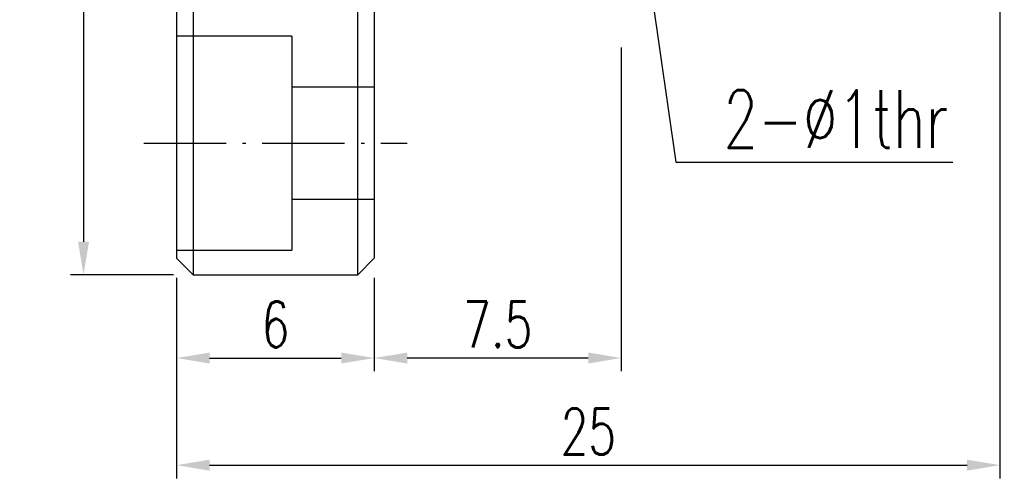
# Model space of a CAD drawing. Header units: millimetres. Extents: x 6 to 1135, y 13 to 449.
# Tile 2 of 8: x 59 to 89, y 26 to 40. Entities that reach past the tile are written whole.
import ezdxf
from ezdxf.lldxf.tags import DXFTag

# ---------------------------------------------------------------- set-up
doc = ezdxf.new("R2010")
doc.units = ezdxf.units.MM
doc.linetypes.add('CL-5', pattern=[7.1, 5, -1, 0.1, -1])
doc.layers.get('DEFPOINTS').update_dxf_attribs({"linetype": 'CONTINUOUS'})
for name, color, linetype in [('CL', 1, 'CL-5'), ('DIM', 4, 'CONTINUOUS'), ('HID', 2, 'DASHED'), ('OUT', 3, 'CONTINUOUS')]:
    doc.layers.add(name, color=color, linetype=linetype)
doc.styles.add('DIM-7', font='SIMPLEX.shx', dxfattribs={"width": 0.7, "bigfont": 'chineset.shx'})
tags = doc.linetypes.add('DASHED', pattern=[25.72, 12.86, -12.86]).pattern_tags.tags
tags[6:7] = [DXFTag(74, 4), DXFTag(75, 0), DXFTag(340, '0'), DXFTag(46, 0.0), DXFTag(50, 0.0), DXFTag(44, 0.0), DXFTag(45, 0.0)]
tags[4:5] = [DXFTag(74, 4), DXFTag(75, 0), DXFTag(340, '0'), DXFTag(46, 0.0), DXFTag(50, 0.0), DXFTag(44, 0.0), DXFTag(45, 0.0)]
doc.dimstyles.new('CNS', dxfattribs={"dimtxt": 3.5, "dimasz": 2.5, "dimexe": 1, "dimexo": 1.5, "dimgap": 0.09, "dimtad": 0, "dimdsep": 46, "dimtxsty": 'DIM-7', "dimcen": 0.09, "dimclrd": 1, "dimclre": 1, "dimclrt": 4, "dimadec": 0, "dimazin": 0, "dimtfac": 1, "dimtix": 1, "dimtmove": 2, "dimatfit": 3, "dimfxl": 1, "dimtvp": 0.971429, "dimtolj": 1, "dimarcsym": 0})

# ---------------------------------------------------------------- blocks, each defined once
blk = doc.blocks.new('*D19')
at = {"layer": 'DEFPOINTS', "color": 0, "transparency": 16777216}
for p in [(64.454, 62.428), (61.126, 32.428), (64.454, 32.428)]:
    blk.add_point(p, dxfattribs=at)
at = {"layer": 'DIM', "color": 0, "lineweight": -2, "transparency": 16777216}
for p, q in [((63.854, 62.428), (60.726, 62.428)), ((61.126, 61.428), (61.126, 33.428)), ((63.854, 32.428), (60.726, 32.428))]:
    blk.add_line(p, q, dxfattribs=at)
at = {"layer": 'DIM', "color": 0, "transparency": 16777216}
for points in [[(60.96, 61.428), (61.293, 61.428), (61.126, 62.428)], [(60.96, 33.428), (61.293, 33.428), (61.126, 32.428)]]:
    blk.add_solid(points, dxfattribs=at)
at = {"layer": 'DIM', "color": 0, "transparency": 16777216, "insert": (60.106, 47.428), "char_height": 1.4, "attachment_point": 5, "rotation": 90, "style": 'DIM-7'}
blk.add_mtext('\\A1;%%c30', dxfattribs=at)
blk = doc.blocks.new('*D20')
at = {"layer": 'DEFPOINTS', "color": 0, "transparency": 16777216}
for p in [(63.954, 32.928), (69.954, 32.928), (69.954, 29.896)]:
    blk.add_point(p, dxfattribs=at)
at = {"layer": 'DIM', "color": 4, "lineweight": -2, "transparency": 16777216}
for p, q in [((63.954, 32.328), (63.954, 29.496)), ((69.954, 32.328), (69.954, 29.496))]:
    blk.add_line(p, q, dxfattribs=at)
at = {"layer": 'DIM', "color": 0, "lineweight": -2, "transparency": 16777216}
blk.add_line((64.954, 29.896), (68.954, 29.896), dxfattribs=at)
at = {"layer": 'DIM', "color": 0, "transparency": 16777216}
for points in [[(64.954, 30.062), (64.954, 29.729), (63.954, 29.896)], [(68.954, 30.062), (68.954, 29.729), (69.954, 29.896)]]:
    blk.add_solid(points, dxfattribs=at)
at = {"layer": 'DIM', "color": 0, "transparency": 16777216, "insert": (66.954, 30.916), "char_height": 1.4, "attachment_point": 5, "style": 'DIM-7'}
blk.add_mtext('\\A1;6', dxfattribs=at)
blk = doc.blocks.new('*D21')
at = {"layer": 'DEFPOINTS', "color": 0, "transparency": 16777216}
for p in [(88.954, 41.178), (63.954, 32.928), (88.954, 26.64)]:
    blk.add_point(p, dxfattribs=at)
at = {"layer": 'DIM', "color": 0, "lineweight": -2, "transparency": 16777216}
for p, q in [((88.954, 40.578), (88.954, 26.24)), ((63.954, 32.328), (63.954, 26.24)), ((64.954, 26.64), (87.954, 26.64))]:
    blk.add_line(p, q, dxfattribs=at)
at = {"layer": 'DIM', "color": 0, "transparency": 16777216}
for points in [[(64.954, 26.807), (64.954, 26.474), (63.954, 26.64)], [(87.954, 26.807), (87.954, 26.474), (88.954, 26.64)]]:
    blk.add_solid(points, dxfattribs=at)
at = {"layer": 'DIM', "color": 0, "transparency": 16777216, "insert": (76.454, 27.66), "char_height": 1.4, "attachment_point": 5, "style": 'DIM-7'}
blk.add_mtext('\\A1;25', dxfattribs=at)
blk = doc.blocks.new('*D22')
at = {"layer": 'DEFPOINTS', "color": 0, "transparency": 16777216}
for p in [(77.454, 39.928), (69.954, 32.928), (69.954, 29.896)]:
    blk.add_point(p, dxfattribs=at)
at = {"layer": 'DIM', "color": 0, "lineweight": -2, "transparency": 16777216}
for p, q in [((77.454, 39.328), (77.454, 29.496)), ((69.954, 32.328), (69.954, 29.496)), ((76.454, 29.896), (70.954, 29.896))]:
    blk.add_line(p, q, dxfattribs=at)
at = {"layer": 'DIM', "color": 0, "transparency": 16777216}
for points in [[(70.954, 30.062), (70.954, 29.729), (69.954, 29.896)], [(76.454, 30.062), (76.454, 29.729), (77.454, 29.896)]]:
    blk.add_solid(points, dxfattribs=at)
at = {"layer": 'DIM', "color": 0, "transparency": 16777216, "insert": (73.704, 30.916), "char_height": 1.4, "attachment_point": 5, "style": 'DIM-7'}
blk.add_mtext('\\A1;7.5', dxfattribs=at)

msp = doc.modelspace()

# ---------------------------------------------------------------- linework, layer by layer
at = {"layer": 'CL', "color": 0, "ltscale": 0.5}
msp.add_line((62.954, 36.428), (70.954, 36.428), dxfattribs=at)
at = {"layer": 'DIM', "color": 0}
for p, q in [((64.454, 62.428), (64.454, 32.428)), ((69.454, 32.428), (69.454, 62.428))]:
    msp.add_line(p, q, dxfattribs=at)
at = {"layer": 'HID', "color": 0, "ltscale": 0.05}
for p, q in [((67.454, 39.678), (63.954, 39.678)), ((67.454, 39.678), (67.454, 36.428)), ((69.954, 38.128), (67.454, 38.128)), ((67.454, 36.428), (67.454, 33.178)), ((67.454, 34.728), (69.954, 34.728)), ((63.954, 33.178), (67.454, 33.178))]:
    msp.add_line(p, q, dxfattribs=at)
at = {"layer": 'OUT', "color": 0}
for p, q in [((63.954, 61.928), (63.954, 32.928)), ((69.954, 61.928), (69.954, 32.928)), ((64.454, 32.428), (63.954, 32.928)), ((69.454, 32.428), (69.954, 32.928)), ((64.454, 32.428), (69.454, 32.428))]:
    msp.add_line(p, q, dxfattribs=at)

# ---------------------------------------------------------------- texts
at = {"layer": 'DIM', "color": 0, "insert": (80.556, 36.285), "char_height": 1.75, "attachment_point": 7, "style": 'DIM-7'}
msp.add_mtext('2-%%C1thr', dxfattribs=at)

# ---------------------------------------------------------------- dimensions: what is measured, and where the dimension line sits
at = {"layer": 'DIM', "color": 0}
dim = msp.add_linear_dim(base=(61.126, 32.428), p1=(64.454, 62.428), p2=(64.454, 32.428), angle=90, text='%%c<>', dimstyle='CNS', override={"dimscale": 0.4, "dimgap": 0.8, "dimtad": 1, "dimclrd": 0, "dimclre": 0, "dimclrt": 0, "dimadec": 2, "dimazin": 2, "dimtm": 1e-09, "dimtfac": 0.6, "dimtmove": 1}, dxfattribs=at)
dim.commit()
dim.dimension.update_dxf_attribs({"geometry": '*D19', "text_midpoint": (60.106, 47.428)})
for base, p1, p2, override, picture, middle in [((88.954, 26.64), (63.954, 32.928), (88.954, 41.178), {"dimscale": 0.4, "dimgap": 0.8, "dimtad": 1, "dimclrd": 0, "dimclre": 0, "dimclrt": 0, "dimadec": 2, "dimazin": 2, "dimtm": 1e-09, "dimtfac": 0.6, "dimtmove": 1}, '*D21', (76.454, 27.66)), ((69.954, 29.896), (77.454, 39.928), (69.954, 32.928), {"dimscale": 0.4, "dimgap": 0.8, "dimtad": 1, "dimclrd": 0, "dimclre": 0, "dimclrt": 0, "dimadec": 2, "dimazin": 2, "dimtm": 1e-09, "dimtfac": 0.6, "dimtmove": 1}, '*D22', (73.704, 30.916)), ((69.954, 29.896), (63.954, 32.928), (69.954, 32.928), {"dimscale": 0.4, "dimgap": 0.8, "dimtad": 1, "dimclrd": 0, "dimclre": 4, "dimclrt": 0, "dimadec": 2, "dimazin": 2, "dimtm": 1e-09, "dimtfac": 0.6, "dimtmove": 1}, '*D20', (66.954, 30.916))]:
    dim = msp.add_linear_dim(base=base, p1=p1, p2=p2, dimstyle='CNS', override=override, dxfattribs=at)
    dim.commit()
    dim.dimension.update_dxf_attribs({"geometry": picture, "text_midpoint": middle})

# ---------------------------------------------------------------- leaders
at = {"layer": 'DIM', "color": 0, "annotation_type": 0, "has_hookline": 1, "hookline_direction": 0, "text_width": 7.117}
msp.add_leader([(77.454, 47.428), (79.107, 35.847), (80.357, 35.847)], dimstyle='CNS', override={"dimscale": 0.5, "dimgap": 0.09, "dimtad": 1, "dimclrd": 0, "dimclre": 4}, dxfattribs=at)

doc.saveas('drawing.dxf')
